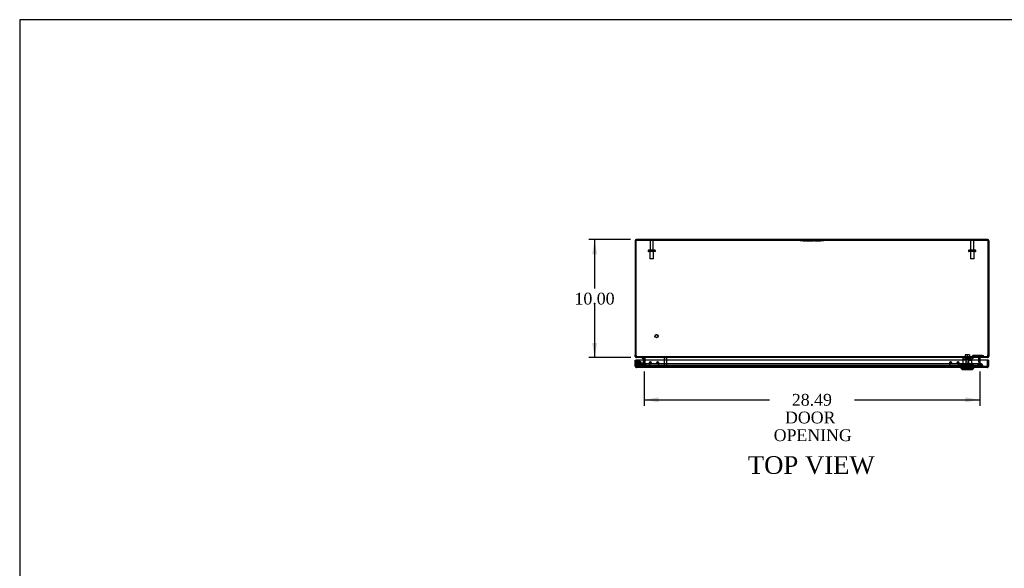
# Model space of a CAD drawing. Header units: inches. Extents: x 1 to 240, y -1 to 159.
# Tile 5 of 10: x 1 to 84, y 113 to 159. Entities that reach past the tile are written whole.
import ezdxf
from ezdxf.enums import TextEntityAlignment as Align
from ezdxf.lldxf.tags import DXFTag

# ---------------------------------------------------------------- set-up
doc = ezdxf.new("R2010")
doc.units = ezdxf.units.IN
doc.header["$MEASUREMENT"] = 0
for name, color, linetype in [('CAP02342', 7, 'Continuous'), ('COM52809', 7, 'Continuous'), ('COM53844', 7, 'Continuous'), ('COM54638', 7, 'Continuous'), ('COM70219', 7, 'Continuous'), ('Default', 7, 'Continuous'), ('HNG14573-1', 7, 'Continuous'), ('HNG14573-2', 7, 'Continuous'), ('LOK10000', 7, 'Continuous'), ('LOK10000CAM', 7, 'Continuous'), ('LOK10000NUT', 7, 'Continuous'), ('LOK10000SC', 7, 'Continuous'), ('PIN17645', 7, 'Continuous'), ('QLB20183', 7, 'Continuous'), ('QLB20254', 7, 'Continuous'), ('STD21878', 7, 'Continuous'), ('STD26098', 7, 'Continuous')]:
    doc.layers.add(name, color=color, linetype=linetype)
doc.styles.add('SEACAD_Times_New_Roman', font='times.ttf')
tags = doc.linetypes.add('HIDDEN2', pattern=[0.1875, 0.125, -0.0625]).pattern_tags.tags
tags[6:7] = [DXFTag(74, 4), DXFTag(75, 0), DXFTag(340, '0'), DXFTag(46, 0.0), DXFTag(50, 0.0), DXFTag(44, 0.0), DXFTag(45, 0.0)]
tags[4:5] = [DXFTag(74, 4), DXFTag(75, 0), DXFTag(340, '0'), DXFTag(46, 0.0), DXFTag(50, 0.0), DXFTag(44, 0.0), DXFTag(45, 0.0)]
doc.dimstyles.new('HAMMOND_(STH_-_240x160)', dxfattribs={"dimtxt": 1, "dimasz": 1.25, "dimexe": 0.5, "dimexo": 0.5, "dimgap": 0.25, "dimtad": 0, "dimtih": 1, "dimtoh": 1, "dimzin": 0, "dimdsep": 46, "dimtxsty": 'SEACAD_Times_New_Roman', "dimblk1": '_SE_FILLED', "dimblk2": '_SE_FILLED', "dimsah": 1, "dimcen": 0.5, "dimadec": 0, "dimazin": 0, "dimtfac": 0.8, "dimtofl": 0, "dimtmove": 0, "dimatfit": 3, "dimfxl": 1, "dimtolj": 1, "dimtzin": 0, "dimarcsym": 0})

# ---------------------------------------------------------------- blocks, each defined once
blk = doc.blocks.new('SE1')
at = {"layer": 'CAP02342', "color": 7, "linetype": 'HIDDEN2'}
for radius in [0.146, 0.086]:
    blk.add_circle((53.432, 130.084), radius, dxfattribs=at)
at = {"layer": 'COM52809', "color": 7, "linetype": 'Continuous'}
for p, q in [((53.161, 130.362), (53.233, 130.362)), ((53.161, 129.845), (53.161, 130.362)), ((83.058, 130.362), (53.233, 130.362)), ((53.233, 130.362), (53.233, 129.845)), ((53.233, 129.845), (53.233, 130.362)), ((83.058, 129.845), (83.058, 130.362)), ((83.13, 130.362), (83.058, 130.362)), ((83.058, 130.362), (83.058, 129.845)), ((83.13, 130.362), (83.13, 129.845)), ((53.233, 129.794), (53.207, 129.757)), ((53.233, 129.845), (53.233, 129.845)), ((53.233, 129.845), (53.233, 129.757)), ((53.233, 129.845), (53.233, 129.794)), ((83.022, 129.737), (53.269, 129.737)), ((53.269, 129.737), (53.269, 129.737)), ((53.269, 129.737), (53.269, 129.737)), ((53.269, 129.737), (53.269, 129.737)), ((83.023, 129.737), (83.022, 129.737)), ((83.023, 129.737), (83.023, 129.737)), ((83.023, 129.737), (83.023, 129.737)), ((83.059, 129.845), (83.058, 129.845)), ((83.058, 129.845), (83.058, 129.757)), ((83.059, 129.794), (83.059, 129.845)), ((83.059, 129.794), (83.085, 129.757))]:
    blk.add_line(p, q, dxfattribs=at)
at = {"layer": 'COM52809', "color": 7, "linetype": 'HIDDEN2'}
for p, q in [((53.233, 129.845), (53.234, 129.845)), ((83.022, 129.809), (53.269, 129.809)), ((53.269, 129.809), (53.269, 129.737)), ((53.269, 129.737), (53.269, 129.809)), ((80.939, 129.809), (80.939, 129.737)), ((81.103, 129.809), (81.103, 129.737)), ((81.565, 129.809), (81.565, 129.737)), ((81.73, 129.809), (81.73, 129.737)), ((83.022, 129.737), (83.022, 129.809)), ((83.023, 129.809), (83.023, 129.737)), ((83.058, 129.845), (83.058, 129.845))]:
    blk.add_line(p, q, dxfattribs=at)
at = {"layer": 'COM52809', "color": 7, "linetype": 'Continuous'}
for centre, start, end in [((53.269, 129.845), 180, 234.47348), ((53.269, 129.845), 234.47348, 269.78246), ((53.269, 129.845), 269.89915, 270), ((83.022, 129.845), 270, 270.10085), ((83.022, 129.845), 270.21754, 305.52652), ((83.022, 129.845), 305.52652, 0)]:
    blk.add_arc(centre, 0.108, start, end, dxfattribs=at)
at = {"layer": 'COM52809', "color": 7, "linetype": 'HIDDEN2'}
for centre, start, end in [((53.269, 129.845), 180, 269.69745), ((53.27, 129.845), 180, 269.69745), ((53.269, 129.845), 269.69745, 270), ((83.022, 129.845), 270.30255, 0), ((83.022, 129.845), 270, 270.30255), ((83.022, 129.845), 270.30255, 0)]:
    blk.add_arc(centre, 0.036, start, end, dxfattribs=at)
for points, knots in [([(53.269, 129.737), (53.269, 129.743), (53.269, 129.749), (53.269, 129.755), (53.269, 129.761), (53.269, 129.767), (53.269, 129.773), (53.269, 129.775), (53.268, 129.776), (53.268, 129.778), (53.268, 129.779), (53.268, 129.781), (53.267, 129.782), (53.267, 129.783), (53.266, 129.783), (53.266, 129.784), (53.265, 129.784), (53.265, 129.785), (53.264, 129.785), (53.261, 129.786), (53.258, 129.787), (53.255, 129.787), (53.252, 129.788), (53.249, 129.789), (53.246, 129.79), (53.242, 129.791), (53.238, 129.792), (53.233, 129.794)], [0, 0, 0, 0, 0.186705, 0.186705, 0.186705, 0.38114, 0.38114, 0.38114, 0.429837, 0.429837, 0.429837, 0.479528, 0.479528, 0.479528, 0.504062, 0.504062, 0.504062, 0.535578, 0.535578, 0.535578, 0.673413, 0.673413, 0.673413, 0.81014, 0.81014, 0.81014, 1, 1, 1, 1]), ([(53.233, 129.794), (53.239, 129.792), (53.244, 129.79), (53.252, 129.788), (53.255, 129.787), (53.259, 129.786), (53.261, 129.786), (53.264, 129.785), (53.265, 129.785), (53.267, 129.782), (53.268, 129.78), (53.268, 129.776), (53.268, 129.774), (53.269, 129.768), (53.269, 129.764), (53.269, 129.753), (53.269, 129.745), (53.269, 129.737)], [0, 0, 0, 0, 0.25, 0.25, 0.375, 0.375, 0.4375, 0.4375, 0.5, 0.5, 0.5625, 0.5625, 0.625, 0.625, 0.75, 0.75, 1, 1, 1, 1]), ([(83.058, 129.794), (83.053, 129.792), (83.047, 129.79), (83.039, 129.788), (83.036, 129.787), (83.032, 129.786), (83.031, 129.786), (83.028, 129.785), (83.027, 129.785), (83.024, 129.782), (83.024, 129.78), (83.023, 129.776), (83.023, 129.774), (83.023, 129.768), (83.023, 129.764), (83.023, 129.753), (83.023, 129.745), (83.023, 129.737)], [0, 0, 0, 0, 0.25, 0.25, 0.375, 0.375, 0.4375, 0.4375, 0.5, 0.5, 0.5625, 0.5625, 0.625, 0.625, 0.75, 0.75, 1, 1, 1, 1]), ([(83.023, 129.737), (83.023, 129.743), (83.023, 129.749), (83.023, 129.755), (83.023, 129.761), (83.023, 129.767), (83.023, 129.773), (83.023, 129.775), (83.024, 129.776), (83.024, 129.778), (83.024, 129.779), (83.024, 129.781), (83.025, 129.782), (83.025, 129.783), (83.026, 129.783), (83.026, 129.784), (83.027, 129.784), (83.027, 129.785), (83.028, 129.785), (83.031, 129.786), (83.034, 129.787), (83.037, 129.787), (83.04, 129.788), (83.043, 129.789), (83.046, 129.79), (83.05, 129.791), (83.054, 129.792), (83.059, 129.794)], [0, 0, 0, 0, 0.186705, 0.186705, 0.186705, 0.38114, 0.38114, 0.38114, 0.429837, 0.429837, 0.429837, 0.479528, 0.479528, 0.479528, 0.504062, 0.504062, 0.504062, 0.535578, 0.535578, 0.535578, 0.673413, 0.673413, 0.673413, 0.81014, 0.81014, 0.81014, 1, 1, 1, 1])]:
    blk.add_open_spline(points, degree=3, knots=knots, dxfattribs=at)
at = {"layer": 'COM52809', "color": 7, "linetype": 'Continuous'}
for points in [[(53.233, 129.757), (53.239, 129.75), (53.245, 129.745), (53.257, 129.739), (53.263, 129.737), (53.269, 129.737)], [(83.058, 129.757), (83.052, 129.75), (83.046, 129.745), (83.035, 129.739), (83.029, 129.737), (83.023, 129.737)]]:
    blk.add_open_spline(points, degree=3, knots=[0, 0, 0, 0, 0.5, 0.5, 1, 1, 1, 1], dxfattribs=at)
at = {"layer": 'COM53844', "color": 7, "linetype": 'HIDDEN2'}
for p, q in [((54.358, 130.134), (54.358, 129.89)), ((54.396, 130.134), (54.396, 129.89)), ((54.465, 130.215), (54.439, 130.215)), ((54.465, 130.177), (54.439, 130.177)), ((54.439, 129.847), (55.09, 129.847)), ((54.508, 130.097), (54.508, 130.134)), ((54.546, 130.097), (54.508, 130.097)), ((54.546, 130.097), (54.546, 130.134)), ((54.983, 130.134), (54.983, 130.097)), ((54.983, 130.097), (55.021, 130.097)), ((55.021, 130.134), (55.021, 130.097)), ((55.09, 130.215), (55.064, 130.215)), ((55.09, 130.177), (55.064, 130.177)), ((55.133, 129.89), (55.133, 130.134)), ((55.171, 129.89), (55.171, 130.134)), ((79.821, 130.134), (79.821, 129.89)), ((79.859, 130.134), (79.859, 129.89)), ((79.928, 130.215), (79.902, 130.215)), ((79.928, 130.177), (79.902, 130.177)), ((79.902, 129.847), (80.552, 129.847)), ((79.971, 130.097), (79.971, 130.134)), ((80.009, 130.097), (79.971, 130.097)), ((80.009, 130.097), (80.009, 130.134)), ((80.445, 130.134), (80.445, 130.097)), ((80.445, 130.097), (80.483, 130.097)), ((80.483, 130.134), (80.483, 130.097)), ((80.552, 130.215), (80.526, 130.215)), ((80.552, 130.177), (80.526, 130.177)), ((80.595, 129.89), (80.595, 130.134)), ((80.633, 129.89), (80.633, 130.134))]:
    blk.add_line(p, q, dxfattribs=at)
for centre, radius, start, end in [((54.439, 130.134), 0.081, 90, 180), ((54.439, 129.89), 0.081, 180, 270), ((54.439, 130.134), 0.043, 90, 180), ((54.439, 129.89), 0.043, 180, 270), ((54.465, 130.134), 0.081, 0, 90), ((54.465, 130.134), 0.043, 0, 90), ((55.064, 130.134), 0.081, 90, 180), ((55.064, 130.134), 0.043, 90, 180), ((55.09, 130.134), 0.081, 0, 90), ((55.09, 130.134), 0.043, 0, 90), ((55.09, 129.89), 0.043, 270, 0), ((55.09, 129.89), 0.081, 270, 0), ((79.902, 130.134), 0.081, 90, 180), ((79.902, 129.89), 0.081, 180, 270), ((79.902, 130.134), 0.043, 90, 180), ((79.902, 129.89), 0.043, 180, 270), ((79.928, 130.134), 0.081, 0, 90), ((79.928, 130.134), 0.043, 0, 90), ((80.526, 130.134), 0.081, 90, 180), ((80.526, 130.134), 0.043, 90, 180), ((80.552, 130.134), 0.081, 0, 90), ((80.552, 130.134), 0.043, 0, 90), ((80.552, 129.89), 0.043, 270, 0), ((80.552, 129.89), 0.081, 270, 0)]:
    blk.add_arc(centre, radius, start, end, dxfattribs=at)
at = {"layer": 'COM54638', "color": 7, "linetype": 'Continuous'}
for p, q in [((53.157, 140.466), (53.157, 130.811)), ((53.157, 140.466), (53.229, 140.466)), ((53.229, 140.466), (53.229, 130.811)), ((53.23, 140.466), (53.23, 130.811)), ((83.049, 140.574), (53.265, 140.574)), ((83.085, 140.466), (83.085, 130.811)), ((83.157, 140.466), (83.085, 140.466)), ((83.085, 140.466), (83.085, 130.811)), ((83.157, 140.466), (83.157, 130.811)), ((53.157, 130.682), (53.157, 130.811)), ((53.157, 130.682), (53.229, 130.682)), ((53.229, 130.682), (53.229, 130.811)), ((53.265, 130.574), (53.265, 130.626)), ((53.3, 130.574), (53.265, 130.574)), ((83.016, 130.574), (53.299, 130.574)), ((53.907, 130.546), (53.965, 130.559)), ((53.907, 130.362), (53.907, 130.538)), ((53.979, 130.362), (53.979, 130.538)), ((53.991, 130.546), (53.991, 130.538)), ((53.991, 130.538), (53.991, 130.362)), ((82.324, 130.538), (82.324, 130.546)), ((82.324, 130.362), (82.324, 130.538)), ((82.335, 130.538), (82.335, 130.362)), ((82.408, 130.546), (82.349, 130.559)), ((82.407, 130.538), (82.407, 130.362)), ((83.049, 130.574), (83.016, 130.574)), ((83.049, 130.574), (83.049, 130.626)), ((83.085, 130.811), (83.085, 130.682)), ((83.157, 130.682), (83.085, 130.682)), ((83.157, 130.811), (83.157, 130.682))]:
    blk.add_line(p, q, dxfattribs=at)
at = {"layer": 'COM54638', "color": 7, "linetype": 'HIDDEN2'}
for p, q in [((53.265, 140.502), (53.265, 140.574)), ((83.049, 140.502), (53.265, 140.502)), ((53.657, 140.574), (53.657, 140.502)), ((54.157, 140.502), (54.157, 140.574)), ((82.157, 140.574), (82.157, 140.502)), ((82.657, 140.502), (82.657, 140.574)), ((83.049, 140.502), (83.049, 140.574)), ((53.3, 130.646), (53.265, 130.646)), ((53.265, 130.626), (53.265, 130.646)), ((53.299, 130.574), (53.299, 130.646)), ((83.016, 130.646), (53.299, 130.646)), ((53.871, 130.574), (53.871, 130.646)), ((53.907, 130.215), (53.907, 130.362)), ((53.914, 130.574), (53.914, 130.646)), ((53.965, 130.559), (53.977, 130.562)), ((53.979, 130.215), (53.979, 130.362)), ((53.991, 130.546), (53.991, 130.562)), ((53.991, 130.362), (53.991, 130.215)), ((82.324, 130.546), (82.324, 130.562)), ((82.324, 130.215), (82.324, 130.362)), ((82.335, 130.362), (82.335, 130.215)), ((82.349, 130.559), (82.338, 130.562)), ((82.401, 130.574), (82.401, 130.646)), ((82.407, 130.362), (82.407, 130.215)), ((82.443, 130.574), (82.443, 130.646)), ((83.049, 130.646), (83.014, 130.646)), ((83.016, 130.574), (83.016, 130.646)), ((83.049, 130.626), (83.049, 130.646)), ((53.842, 129.92), (53.906, 130.2)), ((53.842, 129.92), (53.912, 129.904)), ((53.906, 130.2), (53.907, 130.208)), ((53.906, 130.2), (53.977, 130.184)), ((53.907, 130.208), (53.907, 130.215)), ((53.907, 130.215), (53.979, 130.215)), ((53.907, 130.208), (53.979, 130.208)), ((53.912, 129.904), (53.977, 130.184)), ((53.988, 130.2), (53.921, 129.92)), ((53.988, 130.184), (53.921, 129.904)), ((53.921, 129.92), (53.921, 129.904)), ((82.394, 129.92), (53.921, 129.92)), ((82.394, 129.904), (53.921, 129.904)), ((53.977, 130.184), (53.979, 130.208)), ((53.979, 130.208), (53.979, 130.215)), ((53.989, 130.208), (53.988, 130.184)), ((53.989, 130.208), (53.988, 130.2)), ((53.988, 130.184), (53.989, 130.208)), ((53.988, 130.2), (53.988, 130.184)), ((53.991, 130.215), (53.989, 130.208)), ((82.326, 130.208), (82.324, 130.215)), ((82.327, 130.184), (82.326, 130.208)), ((82.327, 130.2), (82.326, 130.208)), ((82.326, 130.208), (82.327, 130.184)), ((82.394, 129.92), (82.327, 130.2)), ((82.327, 130.2), (82.327, 130.184)), ((82.394, 129.904), (82.327, 130.184)), ((82.407, 130.215), (82.335, 130.215)), ((82.335, 130.215), (82.335, 130.208)), ((82.407, 130.208), (82.335, 130.208)), ((82.335, 130.208), (82.338, 130.184)), ((82.408, 130.2), (82.338, 130.184)), ((82.338, 130.184), (82.403, 129.904)), ((82.394, 129.92), (82.394, 129.904)), ((82.473, 129.92), (82.403, 129.904)), ((82.407, 130.215), (82.407, 130.208)), ((82.407, 130.208), (82.408, 130.2)), ((82.408, 130.2), (82.473, 129.92))]:
    blk.add_line(p, q, dxfattribs=at)
at = {"layer": 'COM54638', "color": 7, "linetype": 'Continuous'}
for centre, radius, start, end in [((53.265, 140.466), 0.108, 90, 180), ((53.265, 140.466), 0.036, 155.97754, 180), ((83.049, 140.466), 0.108, 0, 90), ((83.049, 140.466), 0.036, 0, 24.02246), ((53.265, 130.682), 0.108, 180, 270), ((53.265, 130.682), 0.036, 180, 270), ((53.612, 130.811), 0.382, 180, 199.68173), ((53.871, 130.538), 0.036, 12.7679, 90), ((53.871, 130.538), 0.036, 0, 12.7679), ((53.906, 130.432), 0.142, 53.15584, 86.71991), ((53.871, 130.538), 0.108, 0, 7.93905), ((82.41, 130.431), 0.144, 93.51861, 126.60564), ((82.443, 130.538), 0.108, 172.06095, 180), ((82.443, 130.538), 0.036, 167.2321, 180), ((82.443, 130.538), 0.036, 90, 167.2321), ((83.049, 130.682), 0.036, 270, 0), ((83.049, 130.682), 0.108, 270, 0), ((82.703, 130.811), 0.382, 340.31827, 0)]:
    blk.add_arc(centre, radius, start, end, dxfattribs=at)
at = {"layer": 'COM54638', "color": 7, "linetype": 'HIDDEN2'}
for centre, radius, start, end in [((53.265, 140.466), 0.036, 90, 155.97754), ((83.049, 140.466), 0.036, 24.02246, 90), ((53.871, 130.538), 0.108, 12.7679, 90), ((53.871, 130.538), 0.108, 7.93905, 12.7679), ((82.443, 130.538), 0.108, 167.2321, 172.06095), ((82.443, 130.538), 0.108, 90, 167.2321)]:
    blk.add_arc(centre, radius, start, end, dxfattribs=at)
at = {"layer": 'COM54638', "color": 7, "linetype": 'Continuous'}
for points, knots in [([(53.23, 140.466), (53.232, 140.48), (53.235, 140.494), (53.241, 140.52), (53.244, 140.532), (53.25, 140.552), (53.253, 140.56), (53.259, 140.571), (53.262, 140.574), (53.265, 140.574)], [0, 0, 0, 0, 0.25, 0.25, 0.5, 0.5, 0.75, 0.75, 1, 1, 1, 1]), ([(83.049, 140.574), (83.052, 140.574), (83.055, 140.571), (83.061, 140.56), (83.064, 140.552), (83.07, 140.532), (83.073, 140.52), (83.079, 140.494), (83.082, 140.48), (83.085, 140.466)], [0, 0, 0, 0, 0.25, 0.25, 0.5, 0.5, 0.75, 0.75, 1, 1, 1, 1]), ([(53.252, 130.682), (53.252, 130.68), (53.253, 130.675), (53.254, 130.669), (53.256, 130.663), (53.257, 130.656), (53.258, 130.65), (53.26, 130.644), (53.261, 130.639), (53.263, 130.633), (53.264, 130.627), (53.266, 130.622), (53.267, 130.617), (53.269, 130.612), (53.271, 130.608), (53.274, 130.6), (53.278, 130.59), (53.284, 130.582), (53.288, 130.578), (53.292, 130.576), (53.295, 130.574), (53.298, 130.574), (53.299, 130.574)], [0, 0, 0, 0, 0.037191, 0.074292, 0.1113, 0.148214, 0.185032, 0.22175, 0.258368, 0.294882, 0.331291, 0.367592, 0.403784, 0.439864, 0.475831, 0.511682, 0.636051, 0.758907, 0.819804, 0.880292, 0.94036, 1, 1, 1, 1]), ([(83.016, 130.574), (83.017, 130.574), (83.018, 130.574), (83.021, 130.575), (83.023, 130.576), (83.025, 130.577), (83.028, 130.579), (83.03, 130.581), (83.032, 130.584), (83.034, 130.587), (83.036, 130.59), (83.038, 130.594), (83.04, 130.599), (83.044, 130.607), (83.048, 130.619), (83.053, 130.635), (83.056, 130.649), (83.058, 130.66), (83.061, 130.671), (83.062, 130.678), (83.063, 130.682)], [0, 0, 0, 0, 0.039722, 0.079636, 0.119739, 0.160028, 0.200502, 0.241156, 0.281988, 0.322996, 0.364176, 0.405525, 0.447041, 0.48872, 0.614531, 0.741686, 0.80582, 0.870258, 0.934989, 1, 1, 1, 1])]:
    blk.add_open_spline(points, degree=3, knots=knots, dxfattribs=at)
at = {"layer": 'COM54638', "color": 7, "linetype": 'HIDDEN2'}
for points, knots in [([(53.23, 140.466), (53.235, 140.475), (53.241, 140.485), (53.253, 140.498), (53.259, 140.502), (53.265, 140.502)], [0, 0, 0, 0, 0.5, 0.5, 1, 1, 1, 1]), ([(83.049, 140.502), (83.055, 140.502), (83.061, 140.498), (83.073, 140.485), (83.079, 140.475), (83.085, 140.466)], [0, 0, 0, 0, 0.5, 0.5, 1, 1, 1, 1]), ([(53.252, 130.682), (53.255, 130.677), (53.258, 130.672), (53.265, 130.663), (53.268, 130.659), (53.276, 130.652), (53.28, 130.65), (53.289, 130.647), (53.294, 130.646), (53.299, 130.646)], [0, 0, 0, 0, 0.25, 0.25, 0.5, 0.5, 0.75, 0.75, 1, 1, 1, 1]), ([(53.914, 130.646), (53.92, 130.646), (53.927, 130.644), (53.94, 130.636), (53.946, 130.63), (53.959, 130.615), (53.965, 130.606), (53.978, 130.585), (53.984, 130.574), (53.991, 130.562)], [0, 0, 0, 0, 0.25, 0.25, 0.5, 0.5, 0.75, 0.75, 1, 1, 1, 1]), ([(82.324, 130.562), (82.33, 130.574), (82.337, 130.585), (82.35, 130.606), (82.356, 130.615), (82.369, 130.63), (82.375, 130.636), (82.388, 130.644), (82.394, 130.646), (82.401, 130.646)], [0, 0, 0, 0, 0.25, 0.25, 0.5, 0.5, 0.75, 0.75, 1, 1, 1, 1]), ([(83.016, 130.646), (83.021, 130.646), (83.025, 130.647), (83.034, 130.65), (83.039, 130.652), (83.046, 130.659), (83.05, 130.663), (83.057, 130.672), (83.06, 130.677), (83.063, 130.682)], [0, 0, 0, 0, 0.25, 0.25, 0.5, 0.5, 0.75, 0.75, 1, 1, 1, 1])]:
    blk.add_open_spline(points, degree=3, knots=knots, dxfattribs=at)
at = {"layer": 'COM70219', "color": 7, "linetype": 'HIDDEN2'}
for p, q in [((53.896, 129.813), (53.647, 129.811)), ((54.146, 129.811), (53.647, 129.811)), ((53.647, 129.811), (53.647, 129.81)), ((54.146, 129.81), (53.647, 129.81)), ((54.146, 130.059), (53.896, 130.059)), ((54.146, 129.813), (53.896, 129.813)), ((54.145, 129.811), (53.896, 129.813)), ((54.145, 129.81), (54.145, 129.811)), ((82.168, 130.059), (54.146, 130.059)), ((82.168, 129.813), (54.146, 129.813)), ((82.168, 129.811), (54.146, 129.811)), ((82.168, 129.81), (54.146, 129.81)), ((82.418, 130.059), (82.168, 130.059)), ((82.418, 129.813), (82.168, 129.813)), ((82.667, 129.811), (82.168, 129.811)), ((82.667, 129.81), (82.168, 129.81)), ((82.169, 129.811), (82.418, 129.813)), ((82.169, 129.81), (82.169, 129.811)), ((82.418, 129.813), (82.667, 129.811)), ((82.667, 129.811), (82.667, 129.81))]:
    blk.add_line(p, q, dxfattribs=at)
for centre in [(53.896, 129.809), (82.418, 129.809)]:
    blk.add_arc(centre, 0.25, 0, 180, dxfattribs=at)
at = {"layer": 'HNG14573-1', "color": 7, "linetype": 'Continuous'}
for p, q in [((53.769, 130.517), (53.769, 130.574)), ((53.769, 130.517), (53.829, 130.517)), ((53.85, 130.496), (53.85, 130.362))]:
    blk.add_line(p, q, dxfattribs=at)
at = {"layer": 'HNG14573-1', "color": 7, "linetype": 'HIDDEN2'}
for p, q in [((53.85, 130.362), (53.85, 130.218)), ((53.89, 130.399), (53.89, 130.355)), ((53.947, 130.352), (53.947, 130.401)), ((53.718, 129.963), (53.432, 129.963)), ((53.718, 129.906), (53.432, 129.906)), ((53.526, 130.007), (53.57, 129.971)), ((53.832, 130.133), (53.618, 129.963)), ((53.883, 130.101), (53.637, 129.906)), ((53.666, 129.963), (53.666, 129.906)), ((53.85, 130.211), (53.809, 130.035)), ((53.872, 130.132), (53.863, 130.089)), ((53.905, 130.198), (53.865, 130.022)), ((53.917, 130.074), (53.929, 130.122))]:
    blk.add_line(p, q, dxfattribs=at)
at = {"layer": 'HNG14573-1', "color": 7, "linetype": 'Continuous'}
for radius in [0.078, 0.021]:
    blk.add_arc((53.829, 130.496), radius, 0, 90, dxfattribs=at)
at = {"layer": 'HNG14573-1', "color": 7, "linetype": 'HIDDEN2'}
for centre, radius, start, end in [((53.907, 130.453), 0.057, 180, 252.64774), ((53.907, 130.3), 0.057, 107.35226, 180), ((53.89, 130.401), 0.057, 0, 72.64774), ((53.89, 130.352), 0.057, 287.35226, 0), ((53.432, 130.084), 0.178, 320.59251, 270), ((53.432, 130.084), 0.121, 320.59251, 270), ((53.718, 130.056), 0.093, 270, 347), ((53.718, 130.056), 0.15, 270, 347), ((53.867, 130.032), 0.057, 94.35226, 167), ((53.901, 130.181), 0.057, 167, 239.64774), ((53.821, 130.218), 0.029, 347, 0), ((53.862, 130.087), 0.057, 274.35226, 347), ((53.873, 130.134), 0.057, 347, 59.64774), ((53.821, 130.218), 0.086, 347, 0)]:
    blk.add_arc(centre, radius, start, end, dxfattribs=at)
at = {"layer": 'HNG14573-2', "color": 7, "linetype": 'HIDDEN2'}
for radius in [0.228, 0.12]:
    blk.add_circle((53.432, 130.084), radius, dxfattribs=at)
for start, end in [(0, 178.38815), (181.61185, 0)]:
    blk.add_arc((53.432, 130.084), 0.199, start, end, dxfattribs=at)
at = {"layer": 'HNG14573-2', "color": 7, "linetype": 'Continuous'}
blk.add_arc((53.432, 130.084), 0.199, 178.38815, 181.61185, dxfattribs=at)
at = {"layer": 'LOK10000', "color": 7, "linetype": 'HIDDEN2'}
for p, q in [((81.507, 130.447), (80.942, 130.447)), ((80.942, 130.447), (80.942, 129.807)), ((81.177, 130.547), (81.177, 130.447)), ((81.177, 130.547), (81.492, 130.547)), ((81.218, 130.547), (81.218, 130.047)), ((81.334, 130.347), (81.334, 130.447)), ((81.492, 130.347), (81.334, 130.347)), ((81.45, 130.047), (81.45, 130.547)), ((81.492, 130.547), (81.492, 130.447)), ((81.492, 130.447), (81.492, 130.347)), ((81.492, 130.347), (81.727, 130.347)), ((81.727, 130.447), (81.69, 130.447)), ((81.727, 130.347), (81.727, 130.447)), ((81.727, 129.807), (81.727, 130.347)), ((80.939, 129.807), (80.939, 129.737)), ((81.023, 129.667), (81.022, 129.667)), ((81.022, 129.667), (81.022, 129.607)), ((81.647, 129.607), (81.022, 129.607)), ((81.022, 129.607), (81.022, 129.577)), ((81.023, 129.667), (81.023, 129.607)), ((81.023, 129.667), (81.645, 129.667)), ((81.103, 129.807), (81.103, 129.737)), ((81.218, 130.047), (81.45, 130.047)), ((81.218, 130.047), (81.334, 129.977)), ((81.334, 129.977), (81.45, 130.047)), ((81.565, 129.807), (81.565, 129.737)), ((81.645, 129.667), (81.645, 129.607)), ((81.645, 129.667), (81.647, 129.667)), ((81.647, 129.607), (81.647, 129.667)), ((81.647, 129.577), (81.647, 129.607)), ((81.73, 129.807), (81.73, 129.737))]:
    blk.add_line(p, q, dxfattribs=at)
at = {"layer": 'LOK10000', "color": 7, "linetype": 'Continuous'}
for p, q in [((80.784, 129.737), (80.784, 129.677)), ((80.784, 129.677), (81.884, 129.677)), ((80.784, 129.677), (80.884, 129.577)), ((80.884, 129.577), (81.784, 129.577)), ((81.784, 129.577), (81.884, 129.677)), ((81.884, 129.677), (81.884, 129.737))]:
    blk.add_line(p, q, dxfattribs=at)
at = {"layer": 'LOK10000CAM', "color": 7, "linetype": 'HIDDEN2'}
for p, q in [((81.219, 130.597), (80.965, 130.597)), ((80.965, 130.597), (80.965, 130.447)), ((81.177, 130.447), (81.177, 130.597)), ((81.219, 130.597), (81.634, 130.597)), ((81.492, 130.447), (81.492, 130.597)), ((81.634, 130.447), (81.507, 130.447)), ((81.827, 130.762), (81.634, 130.597)), ((81.634, 130.447), (81.634, 130.597)), ((81.634, 130.447), (81.69, 130.447)), ((81.69, 130.447), (81.883, 130.612)), ((82.587, 130.762), (81.827, 130.762)), ((81.883, 130.612), (82.587, 130.612)), ((82.587, 130.762), (82.712, 130.762)), ((82.712, 130.612), (82.587, 130.612)), ((82.712, 130.612), (82.712, 130.762))]:
    blk.add_line(p, q, dxfattribs=at)
at = {"layer": 'LOK10000NUT', "color": 7, "linetype": 'HIDDEN2'}
for p, q in [((81.334, 130.022), (80.804, 130.022)), ((80.804, 129.807), (80.804, 130.022)), ((81.334, 129.807), (80.804, 129.807)), ((80.942, 130.022), (80.942, 129.807)), ((81.864, 130.022), (81.334, 130.022)), ((81.334, 129.807), (81.334, 130.022)), ((81.864, 129.807), (81.334, 129.807)), ((81.727, 129.807), (81.727, 130.022)), ((81.864, 129.807), (81.864, 130.022))]:
    blk.add_line(p, q, dxfattribs=at)
at = {"layer": 'LOK10000SC', "color": 7, "linetype": 'HIDDEN2'}
for p, q in [((81.072, 130.667), (81.597, 130.667)), ((81.072, 130.667), (81.072, 130.597)), ((81.334, 130.804), (81.142, 130.804)), ((81.142, 130.804), (81.142, 130.667)), ((81.218, 130.597), (81.218, 130.222)), ((81.527, 130.804), (81.334, 130.804)), ((81.334, 130.804), (81.334, 130.667)), ((81.45, 130.222), (81.45, 130.597)), ((81.527, 130.804), (81.527, 130.667)), ((81.597, 130.597), (81.597, 130.667)), ((81.218, 130.222), (81.45, 130.222))]:
    blk.add_line(p, q, dxfattribs=at)
at = {"layer": 'PIN17645', "color": 7, "linetype": 'HIDDEN2'}
for radius in [0.188, 0.113, 0.063, 0.05]:
    blk.add_circle((53.432, 130.084), radius, dxfattribs=at)
at = {"layer": 'QLB20183', "color": 7, "linetype": 'HIDDEN2'}
for p, q in [((55.483, 129.839), (55.858, 129.839)), ((55.483, 129.839), (55.483, 129.809)), ((55.858, 129.839), (59.108, 129.839)), ((56.635, 129.856), (56.635, 129.837)), ((56.643, 129.856), (56.643, 129.837)), ((56.661, 129.854), (56.643, 129.854)), ((56.646, 129.854), (56.646, 129.839)), ((56.65, 129.856), (56.65, 129.837)), ((56.652, 129.854), (56.652, 129.839)), ((56.658, 129.856), (56.658, 129.837)), ((56.754, 129.854), (56.661, 129.854)), ((56.661, 129.854), (56.661, 129.839)), ((56.671, 129.854), (56.671, 129.839)), ((56.677, 129.854), (56.677, 129.839)), ((56.703, 129.854), (56.703, 129.839)), ((56.715, 129.854), (56.715, 129.839)), ((56.716, 129.854), (56.716, 129.839)), ((56.722, 129.854), (56.722, 129.839)), ((56.724, 129.839), (56.724, 129.854)), ((56.734, 129.854), (56.734, 129.839)), ((56.749, 129.854), (56.749, 129.839)), ((56.769, 129.854), (56.754, 129.854)), ((56.755, 129.854), (56.755, 129.839)), ((56.759, 129.854), (56.759, 129.839)), ((56.767, 129.854), (56.767, 129.839)), ((56.767, 129.854), (56.767, 129.839)), ((56.769, 129.837), (56.769, 129.856)), ((56.777, 129.854), (56.777, 129.839)), ((56.778, 129.854), (56.78, 129.854)), ((56.778, 129.854), (56.778, 129.839)), ((56.78, 129.837), (56.78, 129.856)), ((56.854, 129.856), (56.854, 129.837)), ((56.857, 129.856), (56.857, 129.837)), ((56.984, 129.854), (56.857, 129.854)), ((56.868, 129.854), (56.868, 129.839)), ((56.868, 129.854), (56.868, 129.839)), ((56.872, 129.854), (56.872, 129.839)), ((56.873, 129.854), (56.873, 129.839)), ((56.883, 129.854), (56.883, 129.839)), ((56.886, 129.854), (56.886, 129.839)), ((56.891, 129.854), (56.891, 129.839)), ((56.95, 129.854), (56.95, 129.839)), ((56.955, 129.854), (56.955, 129.839)), ((56.955, 129.854), (56.955, 129.839)), ((56.958, 129.854), (56.958, 129.839)), ((56.968, 129.854), (56.968, 129.839)), ((56.969, 129.837), (56.969, 129.856)), ((56.973, 129.837), (56.973, 129.856)), ((56.974, 129.854), (56.974, 129.839)), ((56.978, 129.854), (56.978, 129.839)), ((56.984, 129.837), (56.984, 129.856)), ((56.987, 129.837), (56.987, 129.856)), ((57.067, 129.856), (57.067, 129.837)), ((57.077, 129.854), (57.07, 129.854)), ((57.07, 129.854), (57.07, 129.839)), ((57.127, 129.854), (57.077, 129.854)), ((57.194, 129.854), (57.127, 129.854)), ((57.127, 129.854), (57.127, 129.839)), ((57.142, 129.854), (57.142, 129.839)), ((57.193, 129.854), (57.192, 129.854)), ((57.2, 129.854), (57.194, 129.854)), ((57.194, 129.854), (57.194, 129.839)), ((57.2, 129.854), (57.2, 129.839)), ((57.2, 129.854), (57.2, 129.839)), ((57.2, 129.854), (57.2, 129.839)), ((57.202, 129.837), (57.202, 129.856)), ((57.202, 129.837), (57.202, 129.856)), ((57.285, 129.854), (57.281, 129.854)), ((57.281, 129.854), (57.281, 129.839)), ((57.294, 129.854), (57.285, 129.854)), ((57.285, 129.854), (57.285, 129.839)), ((57.305, 129.854), (57.294, 129.854)), ((57.294, 129.854), (57.294, 129.839)), ((57.296, 129.854), (57.296, 129.839)), ((57.302, 129.854), (57.302, 129.839)), ((57.304, 129.854), (57.304, 129.839)), ((57.324, 129.854), (57.305, 129.854)), ((57.305, 129.854), (57.305, 129.839)), ((57.31, 129.854), (57.31, 129.839)), ((57.315, 129.854), (57.315, 129.839)), ((57.393, 129.854), (57.324, 129.854)), ((57.324, 129.854), (57.324, 129.839)), ((57.326, 129.854), (57.326, 129.839)), ((57.373, 129.854), (57.373, 129.839)), ((57.382, 129.854), (57.382, 129.839)), ((57.392, 129.854), (57.392, 129.839)), ((57.416, 129.854), (57.393, 129.854)), ((57.395, 129.854), (57.395, 129.839)), ((57.401, 129.854), (57.401, 129.839)), ((57.403, 129.854), (57.403, 129.839)), ((57.412, 129.854), (57.412, 129.839)), ((57.416, 129.854), (57.416, 129.839)), ((57.498, 129.856), (57.498, 129.837)), ((57.498, 129.854), (57.498, 129.839)), ((57.518, 129.854), (57.498, 129.854)), ((57.5, 129.854), (57.5, 129.839)), ((57.502, 129.854), (57.502, 129.839)), ((57.511, 129.854), (57.511, 129.839)), ((57.513, 129.856), (57.513, 129.837)), ((57.513, 129.854), (57.513, 129.839)), ((57.513, 129.854), (57.513, 129.839)), ((57.598, 129.854), (57.518, 129.854)), ((57.518, 129.854), (57.518, 129.839)), ((57.528, 129.854), (57.528, 129.839)), ((57.632, 129.854), (57.598, 129.854)), ((57.598, 129.854), (57.598, 129.839)), ((57.599, 129.854), (57.599, 129.839)), ((57.618, 129.854), (57.618, 129.839)), ((57.621, 129.854), (57.621, 129.839)), ((57.625, 129.854), (57.625, 129.839)), ((57.632, 129.837), (57.632, 129.856)), ((57.64, 129.854), (57.637, 129.854)), ((57.64, 129.854), (57.64, 129.839)), ((57.69, 129.856), (57.69, 129.837)), ((57.7, 129.854), (57.69, 129.854)), ((57.697, 129.854), (57.697, 129.839)), ((57.7, 129.854), (57.7, 129.839)), ((57.704, 129.856), (57.704, 129.837)), ((57.705, 129.856), (57.705, 129.837)), ((57.705, 129.854), (57.722, 129.854)), ((57.71, 129.854), (57.71, 129.839)), ((57.712, 129.854), (57.712, 129.839)), ((57.718, 129.854), (57.718, 129.839)), ((57.72, 129.856), (57.72, 129.837)), ((57.767, 129.854), (57.722, 129.854)), ((57.722, 129.854), (57.722, 129.839)), ((57.726, 129.854), (57.726, 129.839)), ((57.734, 129.854), (57.734, 129.839)), ((57.742, 129.854), (57.742, 129.839)), ((57.858, 129.854), (57.767, 129.854)), ((57.824, 129.854), (57.824, 129.839)), ((57.839, 129.854), (57.839, 129.839)), ((57.866, 129.854), (57.858, 129.854)), ((57.866, 129.854), (57.866, 129.839)), ((57.868, 129.837), (57.868, 129.856)), ((57.918, 129.854), (57.904, 129.854)), ((57.904, 129.854), (57.904, 129.839)), ((57.967, 129.854), (57.918, 129.854)), ((57.918, 129.854), (57.918, 129.839)), ((57.971, 129.856), (57.971, 129.837)), ((57.981, 129.854), (57.973, 129.854)), ((57.973, 129.854), (57.973, 129.839)), ((58.065, 129.854), (57.981, 129.854)), ((58.016, 129.854), (58.016, 129.839)), ((58.03, 129.854), (58.03, 129.839)), ((58.073, 129.854), (58.065, 129.854)), ((58.073, 129.854), (58.073, 129.839)), ((58.075, 129.837), (58.075, 129.856)), ((58.115, 129.856), (58.115, 129.837)), ((58.115, 129.856), (58.115, 129.837)), ((58.142, 129.854), (58.115, 129.854)), ((58.117, 129.854), (58.117, 129.839)), ((58.168, 129.854), (58.129, 129.854)), ((58.129, 129.854), (58.129, 129.839)), ((58.13, 129.854), (58.13, 129.839)), ((58.133, 129.854), (58.133, 129.839)), ((58.141, 129.854), (58.141, 129.839)), ((58.266, 129.854), (58.142, 129.854)), ((58.142, 129.854), (58.142, 129.839)), ((58.168, 129.854), (58.168, 129.839)), ((58.202, 129.854), (58.202, 129.839)), ((58.218, 129.854), (58.218, 129.839)), ((58.222, 129.854), (58.222, 129.839)), ((58.222, 129.854), (58.222, 129.839)), ((58.247, 129.854), (58.247, 129.839)), ((58.255, 129.854), (58.255, 129.839)), ((58.256, 129.854), (58.256, 129.839)), ((58.257, 129.854), (58.257, 129.839)), ((58.259, 129.837), (58.259, 129.856)), ((58.293, 129.854), (58.266, 129.854)), ((58.266, 129.854), (58.266, 129.839)), ((58.272, 129.854), (58.272, 129.839)), ((58.278, 129.837), (58.278, 129.856)), ((58.293, 129.837), (58.293, 129.856)), ((59.108, 129.839), (59.483, 129.839)), ((59.483, 129.839), (59.483, 129.809))]:
    blk.add_line(p, q, dxfattribs=at)
at = {"layer": 'QLB20254', "color": 7, "linetype": 'HIDDEN2'}
for p, q in [((67.157, 140.472), (67.157, 140.502)), ((67.532, 140.472), (67.157, 140.472)), ((67.402, 140.473), (67.402, 140.461)), ((67.402, 140.462), (67.62, 140.462)), ((67.433, 140.473), (67.433, 140.461)), ((67.511, 140.462), (67.511, 140.472)), ((67.519, 140.462), (67.519, 140.472)), ((68.782, 140.472), (67.532, 140.472)), ((67.541, 140.462), (67.541, 140.472)), ((67.562, 140.462), (67.562, 140.472)), ((67.566, 140.462), (67.566, 140.472)), ((67.585, 140.462), (67.585, 140.472)), ((67.589, 140.461), (67.589, 140.473)), ((67.615, 140.462), (67.615, 140.472)), ((67.62, 140.461), (67.62, 140.473)), ((67.624, 140.462), (67.624, 140.472)), ((67.658, 140.462), (67.658, 140.472)), ((67.658, 140.462), (67.688, 140.462)), ((67.688, 140.462), (67.688, 140.472)), ((67.688, 140.462), (67.801, 140.462)), ((67.801, 140.462), (67.801, 140.472)), ((67.835, 140.462), (67.835, 140.472)), ((67.835, 140.462), (67.996, 140.462)), ((67.865, 140.462), (67.865, 140.472)), ((67.965, 140.462), (67.965, 140.472)), ((68.007, 140.462), (67.965, 140.462)), ((67.967, 140.461), (67.967, 140.473)), ((67.976, 140.461), (67.976, 140.473)), ((67.996, 140.461), (67.996, 140.473)), ((68.007, 140.461), (68.007, 140.473)), ((68.034, 140.462), (68.034, 140.472)), ((68.039, 140.462), (68.039, 140.472)), ((68.039, 140.462), (68.184, 140.462)), ((68.067, 140.462), (68.067, 140.472)), ((68.073, 140.462), (68.073, 140.472)), ((68.156, 140.461), (68.156, 140.473)), ((68.184, 140.461), (68.184, 140.473)), ((68.185, 140.462), (68.185, 140.472)), ((68.215, 140.473), (68.215, 140.461)), ((68.215, 140.462), (68.29, 140.462)), ((68.244, 140.473), (68.244, 140.461)), ((68.29, 140.462), (68.29, 140.472)), ((68.364, 140.462), (68.29, 140.462)), ((68.336, 140.461), (68.336, 140.473)), ((68.364, 140.461), (68.364, 140.473)), ((68.388, 140.462), (68.388, 140.472)), ((68.393, 140.462), (68.393, 140.472)), ((68.393, 140.462), (68.539, 140.462)), ((68.422, 140.462), (68.422, 140.472)), ((68.427, 140.462), (68.427, 140.472)), ((68.51, 140.461), (68.51, 140.473)), ((68.539, 140.461), (68.539, 140.473)), ((68.539, 140.462), (68.539, 140.472)), ((68.569, 140.462), (68.569, 140.472)), ((68.569, 140.462), (68.574, 140.462)), ((68.574, 140.462), (68.574, 140.472)), ((68.574, 140.462), (68.596, 140.462)), ((68.596, 140.462), (68.596, 140.472)), ((68.596, 140.462), (68.709, 140.462)), ((68.598, 140.462), (68.598, 140.472)), ((68.6, 140.462), (68.6, 140.472)), ((68.606, 140.462), (68.606, 140.472)), ((68.618, 140.462), (68.618, 140.472)), ((68.69, 140.461), (68.69, 140.473)), ((68.709, 140.462), (68.709, 140.472)), ((68.72, 140.462), (68.714, 140.462)), ((68.72, 140.461), (68.72, 140.473)), ((68.738, 140.462), (68.738, 140.472)), ((68.738, 140.462), (68.841, 140.462)), ((68.765, 140.462), (68.765, 140.472)), ((68.796, 140.472), (68.765, 140.472)), ((69.157, 140.472), (68.782, 140.472)), ((68.836, 140.462), (68.836, 140.472)), ((68.836, 140.462), (68.836, 140.472)), ((68.836, 140.472), (68.836, 140.472)), ((68.841, 140.462), (68.841, 140.472)), ((68.841, 140.462), (68.864, 140.462)), ((68.864, 140.462), (68.864, 140.472)), ((68.864, 140.462), (68.895, 140.462)), ((68.895, 140.462), (68.895, 140.472)), ((69.157, 140.472), (69.157, 140.502))]:
    blk.add_line(p, q, dxfattribs=at)
at = {"layer": 'STD21878', "color": 7, "linetype": 'HIDDEN2'}
for p, q in [((55.858, 130.559), (55.608, 130.559)), ((55.608, 130.559), (55.608, 129.84)), ((55.858, 129.84), (55.858, 130.559)), ((55.874, 129.84), (55.593, 129.84)), ((55.593, 129.84), (55.593, 129.809)), ((55.874, 129.809), (55.874, 129.84))]:
    blk.add_line(p, q, dxfattribs=at)
for radius in [0.141, 0.125]:
    blk.add_circle((54.979, 132.396), radius, dxfattribs=at)
at = {"layer": 'STD26098', "color": 7, "linetype": 'HIDDEN2'}
for p, q in [((54.428, 140.442), (54.428, 139.665)), ((54.698, 139.665), (54.698, 140.442)), ((81.616, 140.442), (81.616, 139.665)), ((81.886, 139.665), (81.886, 140.442)), ((54.251, 139.635), (54.251, 139.595)), ((54.846, 139.665), (54.281, 139.665)), ((54.846, 139.565), (54.281, 139.565)), ((54.407, 139.565), (54.407, 138.94)), ((54.72, 138.94), (54.72, 139.565)), ((54.876, 139.595), (54.876, 139.635)), ((81.439, 139.635), (81.439, 139.595)), ((82.034, 139.665), (81.469, 139.665)), ((82.034, 139.565), (81.469, 139.565)), ((81.595, 139.565), (81.595, 138.94)), ((81.908, 138.94), (81.908, 139.565)), ((82.064, 139.595), (82.064, 139.635)), ((54.72, 138.94), (54.407, 138.94)), ((81.908, 138.94), (81.595, 138.94))]:
    blk.add_line(p, q, dxfattribs=at)
for centre, radius, start, end in [((54.488, 140.442), 0.06, 90, 180), ((54.638, 140.442), 0.06, 0, 90), ((81.676, 140.442), 0.06, 90, 180), ((81.826, 140.442), 0.06, 0, 90), ((54.281, 139.635), 0.03, 90, 180), ((54.281, 139.595), 0.03, 180, 270), ((54.846, 139.635), 0.03, 0, 90), ((54.846, 139.595), 0.03, 270, 0), ((81.469, 139.635), 0.03, 90, 180), ((81.469, 139.595), 0.03, 180, 270), ((82.034, 139.635), 0.03, 0, 90), ((82.034, 139.595), 0.03, 270, 0)]:
    blk.add_arc(centre, radius, start, end, dxfattribs=at)
blk = doc.blocks.new('DMBLK234')
at = {"layer": 'Default', "linetype": 'Continuous'}
for points in [[(55.162, 126.793), (55.162, 127.209), (53.912, 127.001)], [(81.153, 126.793), (82.403, 127.001), (81.153, 127.209)]]:
    blk.add_hatch(color=7, dxfattribs=at).paths.add_polyline_path(points)
at = {"layer": 'Default', "color": 7, "linetype": 'Continuous'}
for p, q in [((53.912, 129.404), (53.912, 126.501)), ((82.403, 129.404), (82.403, 126.501)), ((53.912, 127.001), (64.561, 127.001)), ((71.754, 127.001), (82.403, 127.001))]:
    blk.add_line(p, q, dxfattribs=at)
at = {"layer": 'Default', "color": 7, "linetype": 'Continuous', "style": 'SEACAD_Times_New_Roman'}
for s, p in [('28.49', (66.451, 127.501)), ('DOOR ', (65.871, 126.001)), ('OPENING', (64.911, 124.501))]:
    blk.add_text(s, height=1, dxfattribs=at).set_placement(p, align=Align.TOP_LEFT)
blk = doc.blocks.new('_SE_FILLED')
at = {"color": 0}
blk.add_line((0, 0), (-1, 0), dxfattribs=at)
blk.add_solid([(0, 0), (-1, -0.1665), (-1, 0.1665), (0, 0)], dxfattribs=at)
blk = doc.blocks.new('DMBLK236')
at = {"layer": 'Default', "linetype": 'Continuous'}
for points in [[(49.516, 139.324), (49.932, 139.324), (49.724, 140.574)], [(49.516, 131.824), (49.724, 130.574), (49.932, 131.824)]]:
    blk.add_hatch(color=7, dxfattribs=at).paths.add_polyline_path(points)
at = {"layer": 'Default', "color": 7, "linetype": 'Continuous'}
for p, q in [((52.765, 140.574), (49.224, 140.574)), ((49.724, 140.574), (49.724, 136.424)), ((49.724, 135.074), (49.724, 130.574)), ((52.799, 130.574), (49.224, 130.574))]:
    blk.add_line(p, q, dxfattribs=at)
at = {"layer": 'Default', "color": 7, "linetype": 'Continuous', "style": 'SEACAD_Times_New_Roman'}
blk.add_text('10.00', height=1, dxfattribs=at).set_placement((48.018, 136.074), align=Align.TOP_LEFT)
blk = doc.blocks.new('BORDER')
at = {"layer": 'Default', "color": 7, "linetype": 'Continuous'}
for p, q in [((0, 27.86), (-41.86, 27.86)), ((-41.86, 27.86), (-41.86, 0))]:
    blk.add_line(p, q, dxfattribs=at)

msp = doc.modelspace()

# ---------------------------------------------------------------- block references
at = {"layer": 'Default', "color": 7, "xscale": 5.7, "yscale": 5.7, "zscale": 5.7}
msp.add_blockref('BORDER', (239.562, 0.401), dxfattribs=at)
at = {"layer": 'Default'}
msp.add_blockref('SE1', (0, 0), dxfattribs=at)

# ---------------------------------------------------------------- texts
at = {"layer": 'Default', "color": 7, "linetype": 'Continuous', "style": 'SEACAD_Times_New_Roman'}
msp.add_text('TOP VIEW', height=1.5, dxfattribs=at).set_placement((62.717, 122.224), align=Align.TOP_LEFT)

# ---------------------------------------------------------------- dimensions: what is measured, and where the dimension line sits
at = {"layer": 'Default', "color": 7, "linetype": 'Continuous'}
for base, p1, p2, angle, text, picture, middle in [((49.724, 140.574), (53.265, 140.574), (53.299, 130.574), 270.19243, '\\A1;<>', 'DMBLK236', (49.724, 135.574)), ((53.912, 127.001), (53.912, 129.904), (82.403, 129.904), 0, '\\A1;<>\\PDOOR \\XOPENING', 'DMBLK234', (68.157, 127.001))]:
    dim = msp.add_linear_dim(base=base, p1=p1, p2=p2, angle=angle, text=text, dimstyle='HAMMOND_(STH_-_240x160)', dxfattribs=at)
    dim.commit()
    dim.dimension.update_dxf_attribs({"geometry": picture, "text_midpoint": middle, "dimtype": 161})

doc.saveas('drawing.dxf')
